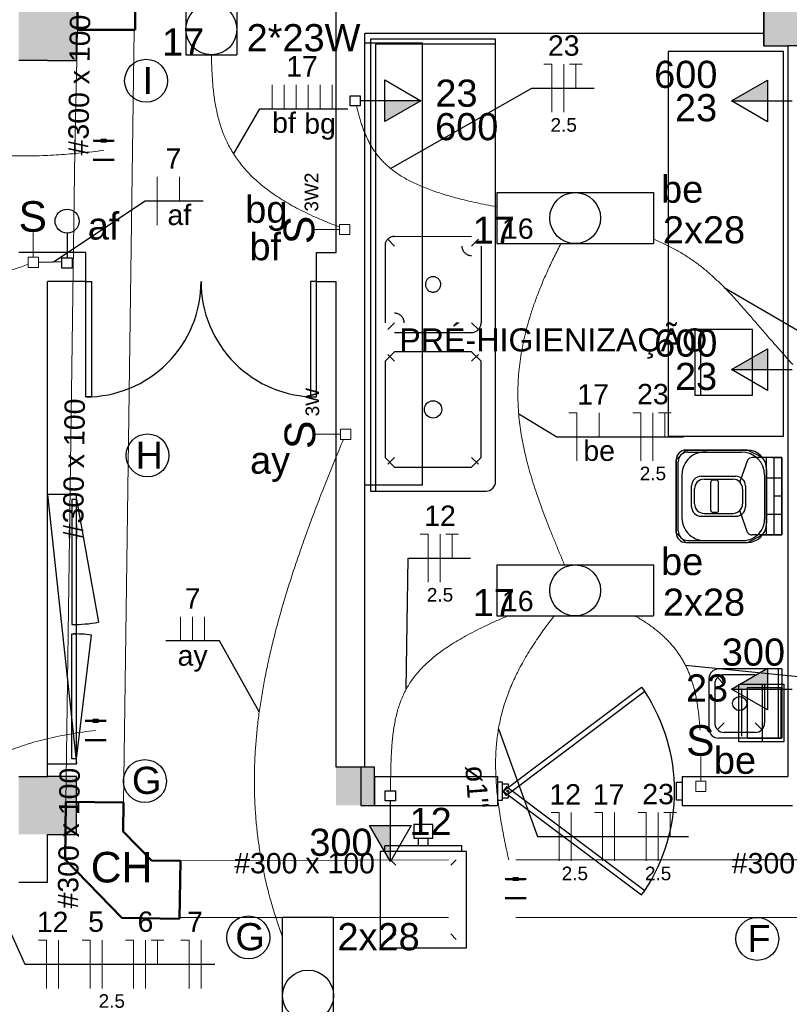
# Model space of a CAD drawing. Header units: millimetres. Extents: x 7 to 269, y 1 to 169.
# Tile 17 of 113: x 62.96 to 66.96, y 30.69 to 35.81. Entities that reach past the tile are written whole.
import ezdxf

# ---------------------------------------------------------------- set-up
doc = ezdxf.new("R2010")
doc.units = ezdxf.units.MM
doc.header["$MEASUREMENT"] = 0
doc.linetypes.add('Dashed', pattern=[0.75, 0.5, -0.25])
for name, color, linetype, lineweight in [('Eletroduto - Marco Polo', 6, 'Continuous', 9), ('Fiação - Marco Polo', 3, 'Continuous', 9), ('Interruptor - Marco Polo', 150, 'Continuous', 9), ('Layout - Marco Polo', 252, 'Continuous', 25), ('Layout-02 - Marco Polo', 243, 'Continuous', 50), ('Linha de Chamada - Marco Polo', 1, 'Continuous', 25), ('Luminárias - Marco Polo', 5, 'Continuous', 25), ('Textos - Marco Polo', 143, 'Continuous', 25), ('Tomadas - Marco Polo', 150, 'Continuous', 25)]:
    doc.layers.add(name, color=color, linetype=linetype, lineweight=lineweight)
doc.layers.add('Parede - Marco Polo', color=7, linetype='Continuous')
doc.styles.add('Arial', font='arial.ttf')

msp = doc.modelspace()

# ---------------------------------------------------------------- hatches: boundary and pattern name
at = {"layer": 'Parede - Marco Polo', "linetype": 'Continuous'}
for color, points in [(256, [(66.8284, 35.6768), (67.1283, 35.6768), (67.1283, 35.6768), (67.1283, 35.9768), (66.8284, 35.9768), (66.8284, 35.9768), (66.8284, 35.6908), (66.8284, 35.6908), (66.8284, 35.6768), (66.8284, 35.6768)]), (256, [(62.9539, 35.6018), (63.2533, 35.6018), (63.2533, 35.9018), (63.2533, 35.9018), (62.9534, 35.9018), (62.9534, 35.6018), (62.9534, 35.6018), (62.9539, 35.6018), (62.9539, 35.6018)]), (1, [(64.7328, 33.3768), (64.6029, 33.3768), (64.7328, 33.3768), (64.7328, 33.3768)]), (256, [(64.7328, 31.7268), (64.7328, 31.9268), (64.6029, 31.9268), (64.6029, 31.7268), (64.7328, 31.7268), (64.7328, 31.7268)]), (256, [(64.8033, 31.9268), (64.7328, 31.9268), (64.7328, 31.7268), (64.8033, 31.7268), (64.8033, 31.9268)]), (256, [(62.9689, 31.5768), (63.2533, 31.5768), (63.2533, 31.8768), (63.2533, 31.8768), (62.9534, 31.8768), (62.9534, 31.5768), (62.9534, 31.5768), (62.9554, 31.5768), (62.9689, 31.5768), (62.9689, 31.5768)])]:
    msp.add_hatch(color=color, dxfattribs=at).paths.add_polyline_path(points)
at = {"layer": 'Tomadas - Marco Polo', "linetype": 'Continuous'}
for points in [[(66.8488, 35.3909), (66.6613, 35.3909), (66.8488, 35.4991)], [(64.8578, 35.3916), (65.0454, 35.3916), (64.8579, 35.2833)], [(66.8488, 33.9933), (66.6613, 33.9933), (66.8488, 34.1016)], [(66.8488, 32.3325), (66.6613, 32.3325), (66.8488, 32.4407)], [(64.8863, 31.6222), (64.8863, 31.4347), (64.7781, 31.6222)]]:
    msp.add_hatch(color=256, dxfattribs=at).paths.add_polyline_path(points)

# ---------------------------------------------------------------- linework, layer by layer
at = {"layer": 'Eletroduto - Marco Polo', "linetype": 'Continuous'}
for p, q in [((63.245, 35.1362), (63.2585, 35.7599)), ((63.5449, 35.132), (63.5536, 35.7599)), ((63.2032, 32.1191), (63.245, 35.1362)), ((63.5031, 32.115), (63.5449, 35.132)), ((63.1979, 31.7465), (63.2032, 32.1191)), ((63.498, 31.7424), (63.5031, 32.115)), ((65.1882, 31.4444), (63.7938, 31.4384)), ((68.1686, 31.4444), (65.5383, 31.4444)), ((65.1882, 31.1444), (63.7897, 31.1444)), ((68.1686, 31.1444), (65.5383, 31.1444))]:
    msp.add_line(p, q, dxfattribs=at)
for points in [[(61.7701, 35.6502), (61.8212, 35.5967), (61.8725, 35.5466), (61.9238, 35.4996), (61.9752, 35.4559), (62.0268, 35.4151), (62.0785, 35.3774), (62.1303, 35.3425), (62.1823, 35.3104), (62.2345, 35.281), (62.2868, 35.2542), (62.3394, 35.23), (62.3922, 35.2082), (62.4452, 35.1888), (62.4985, 35.1716), (62.552, 35.1566), (62.6057, 35.1437), (62.6598, 35.1329), (62.7142, 35.1239), (62.7689, 35.1168), (62.8239, 35.1114), (62.8792, 35.1076), (62.9349, 35.1055), (62.991, 35.1048), (63.0474, 35.1055), (63.1043, 35.1075), (63.1616, 35.1107), (63.2192, 35.1151), (63.2774, 35.1205), (63.3359, 35.1268), (63.3949, 35.1341)], [(64.6224, 34.7349), (64.5641, 34.7575), (64.5093, 34.7805), (64.458, 34.804), (64.4098, 34.8279), (64.3649, 34.8523), (64.323, 34.8772), (64.2841, 34.9025), (64.248, 34.9283), (64.2147, 34.9546), (64.1839, 34.9814), (64.1557, 35.0087), (64.13, 35.0365), (64.1065, 35.0648), (64.0852, 35.0936), (64.066, 35.1229), (64.0488, 35.1528), (64.0335, 35.1832), (64.0199, 35.2142), (64.008, 35.2457), (63.9977, 35.2778), (63.9887, 35.3104), (63.9812, 35.3437), (63.9748, 35.3775), (63.9696, 35.4119), (63.9653, 35.4469), (63.962, 35.4825), (63.9595, 35.5187), (63.9576, 35.5555), (63.9563, 35.593), (63.9555, 35.6311)], [(65.4387, 34.8404), (65.3834, 34.8509), (65.3313, 34.8619), (65.282, 34.8731), (65.2357, 34.8847), (65.192, 34.8967), (65.1511, 34.9091), (65.1127, 34.9218), (65.0768, 34.935), (65.0432, 34.9487), (65.0119, 34.9627), (64.9828, 34.9773), (64.9558, 34.9923), (64.9307, 35.0079), (64.9075, 35.0239), (64.886, 35.0405), (64.8663, 35.0577), (64.8481, 35.0754), (64.8313, 35.0937), (64.816, 35.1125), (64.8019, 35.132), (64.789, 35.1522), (64.7772, 35.173), (64.7664, 35.1944), (64.7565, 35.2165), (64.7473, 35.2394), (64.7388, 35.2629), (64.7309, 35.2872), (64.7235, 35.3122), (64.7165, 35.338), (64.7098, 35.3645)], [(63.0017, 34.541), (62.9672, 34.5283), (62.9336, 34.5173), (62.9008, 34.5078), (62.8687, 34.4999), (62.8373, 34.4935), (62.8065, 34.4886), (62.7763, 34.485), (62.7467, 34.4829), (62.7175, 34.482), (62.6887, 34.4825), (62.6603, 34.4842), (62.6322, 34.487), (62.6044, 34.4911), (62.5768, 34.4962), (62.5494, 34.5024), (62.5221, 34.5097), (62.4948, 34.5179), (62.4675, 34.527), (62.4401, 34.5371), (62.4127, 34.548), (62.3851, 34.5596), (62.3573, 34.5721), (62.3292, 34.5853), (62.3008, 34.5991), (62.272, 34.6136), (62.2428, 34.6287), (62.2132, 34.6443), (62.183, 34.6604), (62.1522, 34.677), (62.1208, 34.6939)], [(66.2563, 34.6713), (66.2868, 34.6583), (66.3161, 34.6449), (66.3442, 34.6311), (66.3712, 34.6167), (66.3972, 34.6018), (66.4223, 34.5864), (66.4466, 34.5705), (66.4702, 34.5541), (66.4931, 34.537), (66.5155, 34.5194), (66.5374, 34.5011), (66.5589, 34.4823), (66.5801, 34.4628), (66.6011, 34.4427), (66.622, 34.4219), (66.6429, 34.4004), (66.6638, 34.3782), (66.6848, 34.3554), (66.7061, 34.3318), (66.7276, 34.3074), (66.7496, 34.2823), (66.7721, 34.2564), (66.7951, 34.2297), (66.8188, 34.2022), (66.8432, 34.1739), (66.8685, 34.1447), (66.8947, 34.1147), (66.9219, 34.0838), (66.9501, 34.052), (66.9796, 34.0194)], [(65.7736, 34.6489), (65.7386, 34.5801), (65.7069, 34.5134), (65.6784, 34.4485), (65.6529, 34.3853), (65.6305, 34.3237), (65.6111, 34.2637), (65.5944, 34.205), (65.5806, 34.1477), (65.5694, 34.0914), (65.5607, 34.0363), (65.5546, 33.982), (65.5508, 33.9286), (65.5494, 33.8759), (65.5502, 33.8238), (65.5531, 33.7722), (65.5581, 33.7209), (65.565, 33.6699), (65.5738, 33.6191), (65.5843, 33.5682), (65.5965, 33.5173), (65.6104, 33.4661), (65.6257, 33.4146), (65.6425, 33.3627), (65.6606, 33.3103), (65.6799, 33.2572), (65.7004, 33.2033), (65.7219, 33.1485), (65.7445, 33.0927), (65.7679, 33.0358), (65.7921, 32.9776)], [(64.6421, 33.6305), (64.5976, 33.5235), (64.5553, 33.4187), (64.515, 33.3162), (64.4768, 33.2157), (64.4408, 33.1172), (64.407, 33.0207), (64.3754, 32.926), (64.346, 32.833), (64.3189, 32.7417), (64.2941, 32.652), (64.2716, 32.5637), (64.2515, 32.4767), (64.2338, 32.3911), (64.2185, 32.3066), (64.2056, 32.2233), (64.1952, 32.1409), (64.1873, 32.0595), (64.1819, 31.9789), (64.1791, 31.899), (64.1789, 31.8198), (64.1813, 31.7412), (64.1863, 31.663), (64.194, 31.5851), (64.2045, 31.5076), (64.2176, 31.4302), (64.2335, 31.3529), (64.2522, 31.2757), (64.2737, 31.1983), (64.2981, 31.1208), (64.3253, 31.0431)], [(65.4975, 32.713), (65.4402, 32.6881), (65.3865, 32.6634), (65.3365, 32.639), (65.29, 32.6147), (65.2468, 32.5904), (65.2068, 32.5662), (65.17, 32.5419), (65.1361, 32.5175), (65.1051, 32.4929), (65.0768, 32.4679), (65.0511, 32.4427), (65.0279, 32.417), (65.007, 32.3909), (64.9883, 32.3642), (64.9717, 32.3369), (64.9571, 32.3089), (64.9443, 32.2801), (64.9332, 32.2505), (64.9236, 32.2201), (64.9156, 32.1886), (64.9088, 32.1561), (64.9033, 32.1226), (64.8988, 32.0878), (64.8952, 32.0519), (64.8925, 32.0146), (64.8905, 31.9759), (64.889, 31.9358), (64.888, 31.8942), (64.8872, 31.851), (64.8867, 31.8061)], [(65.7394, 32.7142), (65.7066, 32.6713), (65.6758, 32.6292), (65.6472, 32.5879), (65.6205, 32.5473), (65.5957, 32.5072), (65.5729, 32.4677), (65.552, 32.4285), (65.5329, 32.3897), (65.5156, 32.351), (65.5001, 32.3126), (65.4863, 32.2742), (65.4743, 32.2358), (65.4638, 32.1973), (65.455, 32.1585), (65.4478, 32.1196), (65.442, 32.0802), (65.4378, 32.0404), (65.4351, 32.0001), (65.4338, 31.9591), (65.4339, 31.9175), (65.4353, 31.8751), (65.438, 31.8318), (65.442, 31.7875), (65.4472, 31.7422), (65.4536, 31.6958), (65.4612, 31.6482), (65.4699, 31.5992), (65.4797, 31.5489), (65.4905, 31.4971), (65.5024, 31.4438)], [(66.1591, 32.7129), (66.1843, 32.6981), (66.2083, 32.683), (66.2311, 32.6676), (66.2526, 32.652), (66.273, 32.6361), (66.2922, 32.6199), (66.3103, 32.6034), (66.3274, 32.5866), (66.3434, 32.5696), (66.3584, 32.5521), (66.3724, 32.5344), (66.3855, 32.5163), (66.3977, 32.4978), (66.409, 32.479), (66.4195, 32.4597), (66.4291, 32.4401), (66.438, 32.4201), (66.4461, 32.3997), (66.4535, 32.3788), (66.4602, 32.3575), (66.4663, 32.3358), (66.4718, 32.3136), (66.4766, 32.2909), (66.4809, 32.2678), (66.4847, 32.2441), (66.488, 32.22), (66.4909, 32.1953), (66.4933, 32.1702), (66.4954, 32.1445), (66.497, 32.1182)], [(63.3531, 32.117), (63.2866, 32.1086), (63.2227, 32.0986), (63.1611, 32.0871), (63.1017, 32.074), (63.0444, 32.0592), (62.9891, 32.0427), (62.9357, 32.0243), (62.884, 32.0041), (62.8339, 31.982), (62.7853, 31.9578), (62.738, 31.9316), (62.692, 31.9033), (62.647, 31.8728), (62.6031, 31.8401), (62.56, 31.805), (62.5176, 31.7676), (62.4759, 31.7278), (62.4346, 31.6855), (62.3936, 31.6406), (62.3529, 31.5931), (62.3123, 31.5429), (62.2717, 31.49), (62.2309, 31.4342), (62.1898, 31.3756), (62.1484, 31.3141), (62.1064, 31.2496), (62.0637, 31.182), (62.0203, 31.1113), (61.976, 31.0375), (61.9306, 30.9604)]]:
    msp.add_spline(points, degree=3, dxfattribs=at)
msp.add_open_spline([(63.178, 34.5538), (63.1769, 34.5538), (63.174, 34.5538), (63.1695, 34.5537), (63.1645, 34.5537), (63.1597, 34.5536), (63.1551, 34.5535), (63.1505, 34.5535), (63.1461, 34.5534), (63.1417, 34.5534), (63.1374, 34.5533), (63.1332, 34.5532), (63.1289, 34.5532), (63.1246, 34.5531), (63.1202, 34.5531), (63.1158, 34.553), (63.1113, 34.5529), (63.1066, 34.5529), (63.1018, 34.5528), (63.0968, 34.5527), (63.0916, 34.5527), (63.0862, 34.5526), (63.0805, 34.5525), (63.0746, 34.5524), (63.0684, 34.5523), (63.0618, 34.5522), (63.0573, 34.5522), (63.055, 34.5521)], degree=3, knots=[0.0264251, 0.0264251, 0.0264251, 0.0264251, 0.0298255, 0.0350077, 0.0399879, 0.0447912, 0.0494429, 0.0539682, 0.0583924, 0.0627406, 0.0670382, 0.0713103, 0.0755822, 0.0798791, 0.0842263, 0.0886489, 0.0931723, 0.0978216, 0.102622, 0.1075989, 0.1127774, 0.1181828, 0.1238403, 0.1297752, 0.1360126, 0.1425778, 0.149496, 0.149496, 0.149496, 0.149496], dxfattribs=at)
at = {"layer": 'Fiação - Marco Polo'}
for p, q in [((65.6839, 35.5821), (65.7257, 35.5821)), ((65.7257, 35.3321), (65.7257, 35.5821)), ((65.7882, 35.3321), (65.7882, 35.5821)), ((65.8173, 35.5821), (65.8839, 35.5821)), ((65.8507, 35.4571), (65.8507, 35.5821)), ((64.2705, 35.3503), (64.2705, 35.4753)), ((64.333, 35.3503), (64.333, 35.4753)), ((64.3955, 35.3503), (64.3955, 35.4753)), ((64.458, 35.3503), (64.458, 35.4753)), ((64.5205, 35.3503), (64.5205, 35.4753)), ((64.583, 35.3503), (64.583, 35.4753)), ((63.6725, 34.7456), (63.6725, 34.9956)), ((63.7885, 34.8706), (63.7885, 34.9956)), ((65.8148, 33.7694), (65.8564, 33.7694)), ((65.8564, 33.5194), (65.8564, 33.7694)), ((65.9724, 33.6444), (65.9724, 33.7694)), ((66.1478, 33.7694), (66.1894, 33.7694)), ((66.1894, 33.5194), (66.1894, 33.7694)), ((66.2519, 33.5194), (66.2519, 33.7694)), ((66.2811, 33.7694), (66.3478, 33.7694)), ((66.3144, 33.6444), (66.3144, 33.7694)), ((65.0405, 33.1385), (65.0822, 33.1385)), ((65.0822, 32.8885), (65.0822, 33.1385)), ((65.1447, 32.8885), (65.1447, 33.1385)), ((65.1739, 33.1385), (65.2405, 33.1385)), ((65.2072, 33.0135), (65.2072, 33.1385)), ((63.795, 32.5836), (63.795, 32.7086)), ((63.8575, 32.5836), (63.8575, 32.7086)), ((63.92, 32.5836), (63.92, 32.7086)), ((65.7225, 31.6897), (65.7642, 31.6897)), ((65.7642, 31.4397), (65.7642, 31.6897)), ((65.8267, 31.4397), (65.8267, 31.6897)), ((65.9487, 31.6897), (65.9904, 31.6897)), ((65.9904, 31.4397), (65.9904, 31.6897)), ((66.0529, 31.4397), (66.0529, 31.6897)), ((66.1748, 31.6897), (66.2164, 31.6897)), ((66.2164, 31.4397), (66.2164, 31.6897)), ((66.2789, 31.4397), (66.2789, 31.6897)), ((66.3081, 31.6897), (66.3748, 31.6897)), ((66.3414, 31.5647), (66.3414, 31.6897)), ((63.0562, 31.0259), (63.0978, 31.0259)), ((63.0978, 30.7759), (63.0978, 31.0259)), ((63.1603, 30.7759), (63.1603, 31.0259)), ((63.2822, 31.0259), (63.324, 31.0259)), ((63.324, 30.7759), (63.324, 31.0259)), ((63.3865, 30.7759), (63.3865, 31.0259)), ((63.5084, 31.0259), (63.55, 31.0259)), ((63.55, 30.7759), (63.55, 31.0259)), ((63.6125, 30.7759), (63.6125, 31.0259)), ((63.6417, 31.0259), (63.7084, 31.0259)), ((63.675, 30.9009), (63.675, 31.0259)), ((63.797, 31.0259), (63.8387, 31.0259)), ((63.8387, 30.7759), (63.8387, 31.0259)), ((63.9012, 30.7759), (63.9012, 31.0259))]:
    msp.add_line(p, q, dxfattribs=at)
at = {"layer": 'Interruptor - Marco Polo'}
for p, q in [((64.4937, 34.7225), (64.6222, 34.7225)), ((64.6222, 34.696), (64.6222, 34.749)), ((64.6222, 34.749), (64.6753, 34.749)), ((64.6753, 34.749), (64.6753, 34.696)), ((63.0286, 34.7067), (63.0286, 34.5783)), ((64.6753, 34.696), (64.6222, 34.696)), ((63.002, 34.5783), (63.055, 34.5783)), ((63.002, 34.5252), (63.002, 34.5783)), ((63.055, 34.5783), (63.055, 34.5252)), ((63.055, 34.5252), (63.002, 34.5252)), ((64.4984, 33.6572), (64.6269, 33.6572)), ((64.6269, 33.6307), (64.6269, 33.6838)), ((64.6269, 33.6838), (64.6799, 33.6838)), ((64.6799, 33.6838), (64.6799, 33.6307)), ((64.6799, 33.6307), (64.6269, 33.6307)), ((66.5012, 31.9818), (66.5012, 31.8533)), ((66.4748, 31.8533), (66.5277, 31.8533)), ((66.4748, 31.8002), (66.4748, 31.8533)), ((66.5277, 31.8533), (66.5277, 31.8002)), ((66.5277, 31.8002), (66.4748, 31.8002))]:
    msp.add_line(p, q, dxfattribs=at)
at = {"layer": 'Layout - Marco Polo', "linetype": 'Continuous'}
for p, q in [((65.0533, 35.6918), (64.7533, 35.6918)), ((65.0533, 33.3918), (65.0533, 35.6918)), ((65.0533, 33.3918), (64.7533, 33.3923))]:
    msp.add_line(p, q, dxfattribs=at)
at = {"layer": 'Layout - Marco Polo'}
for p, q in [((64.7833, 35.7118), (64.7833, 33.3618)), ((65.4334, 35.7118), (64.7833, 35.7118)), ((65.4334, 33.4118), (65.4334, 35.7118)), ((65.4334, 35.6868), (64.8084, 35.6863)), ((64.8084, 35.6863), (64.8084, 33.3618)), ((64.9083, 34.6363), (64.8728, 34.6718)), ((64.9083, 34.6863), (65.3084, 34.6868)), ((65.3084, 34.6363), (65.3439, 34.6718)), ((64.8584, 34.6363), (64.8584, 34.2368)), ((65.3584, 34.6363), (65.3584, 34.2368)), ((64.9083, 34.2368), (64.8728, 34.2013)), ((65.3084, 34.2368), (65.3439, 34.2013)), ((64.9083, 34.1863), (65.3084, 34.1868)), ((66.7698, 34.2013), (66.4698, 34.2013)), ((66.4698, 34.2013), (66.4698, 33.8613)), ((66.4998, 34.2013), (66.4998, 33.8613)), ((66.7698, 33.8613), (66.7698, 34.2013)), ((64.9083, 34.0368), (64.8728, 34.0718)), ((65.3084, 34.0368), (65.3439, 34.0718)), ((66.4698, 33.8613), (66.7698, 33.8613)), ((66.4233, 33.5748), (66.7433, 33.5748)), ((66.4334, 33.5648), (66.7133, 33.5648)), ((64.9083, 33.5368), (64.8728, 33.5013)), ((65.3084, 33.5368), (65.3439, 33.5013)), ((66.3734, 33.3348), (66.3734, 33.5248)), ((66.3833, 33.3348), (66.3833, 33.5148)), ((66.7443, 33.5233), (66.7039, 33.4093)), ((66.8224, 33.5358), (66.7689, 33.5358)), ((66.8734, 33.5358), (66.8224, 33.5358)), ((66.8434, 33.1338), (66.8434, 33.5358)), ((66.8734, 33.5358), (66.9233, 33.5358)), ((66.8833, 33.1338), (66.8833, 33.5358)), ((66.9233, 33.5358), (66.9233, 33.1338)), ((66.9233, 33.5358), (66.9233, 33.4298)), ((66.4034, 33.3348), (66.4034, 33.4488)), ((66.5033, 33.4388), (66.6834, 33.4388)), ((66.8333, 33.4448), (66.8333, 33.2148)), ((66.8434, 33.4748), (66.8434, 33.1948)), ((66.4534, 33.3348), (66.4534, 33.3888)), ((66.5183, 33.4238), (66.6684, 33.4238)), ((66.5533, 33.2608), (66.5533, 33.4088)), ((66.5833, 33.4188), (66.5633, 33.4188)), ((66.5934, 33.2608), (66.5934, 33.4088)), ((66.7334, 33.3888), (66.7334, 33.2808)), ((66.9233, 33.4298), (66.8434, 33.4298)), ((64.7833, 33.3618), (65.3833, 33.3618)), ((66.3734, 33.1448), (66.3734, 33.3348)), ((66.3833, 33.1548), (66.3833, 33.3348)), ((66.4034, 33.2208), (66.4034, 33.3348)), ((66.4534, 33.2808), (66.4534, 33.3348)), ((66.4684, 33.3348), (66.4684, 33.3738)), ((66.4684, 33.2958), (66.4684, 33.3348)), ((66.7184, 33.3738), (66.7184, 33.2958)), ((66.9233, 33.3348), (66.8833, 33.3348)), ((66.5183, 33.2458), (66.6684, 33.2458)), ((66.5833, 33.2508), (66.5633, 33.2508)), ((66.7443, 33.1468), (66.7039, 33.2608)), ((66.9233, 33.2398), (66.8434, 33.2398)), ((66.9233, 33.1338), (66.9233, 33.2398)), ((66.5033, 33.2308), (66.6834, 33.2308)), ((66.8033, 33.1338), (66.7689, 33.1338)), ((66.9233, 33.1338), (66.8033, 33.1338)), ((66.9233, 33.1338), (66.8224, 33.1338)), ((66.4233, 33.0948), (66.7433, 33.0948)), ((66.4334, 33.1048), (66.7133, 33.1048)), ((66.9233, 32.4368), (66.5934, 32.4368)), ((66.9034, 32.4368), (66.9034, 32.0768)), ((66.9233, 32.4368), (66.9233, 32.0768)), ((66.5434, 32.3868), (66.5434, 32.1268)), ((66.6234, 32.3568), (66.5879, 32.3918)), ((66.7833, 32.4068), (66.6234, 32.4068)), ((66.5734, 32.3568), (66.5734, 32.1568)), ((66.8333, 32.3568), (66.8333, 32.1568)), ((66.6234, 32.1568), (66.5879, 32.1213)), ((66.7833, 32.1568), (66.8188, 32.1213)), ((66.7833, 32.1068), (66.6234, 32.1068)), ((66.9233, 32.0768), (66.5934, 32.0768)), ((65.4703, 31.8478), (65.4428, 31.8478)), ((65.4703, 31.7553), (65.4703, 31.8478)), ((66.3753, 31.7553), (66.3753, 31.8478)), ((66.3753, 31.8478), (66.4034, 31.8478)), ((65.4428, 31.7553), (65.4703, 31.7553)), ((66.4034, 31.7553), (66.3753, 31.7553)), ((65.0328, 31.5173), (65.0328, 31.5573)), ((65.0833, 31.5173), (65.0833, 31.5573)), ((64.8578, 31.4873), (64.8578, 31.5173)), ((65.2578, 31.5173), (64.8578, 31.5173)), ((65.2578, 31.4873), (65.2578, 31.5173)), ((64.8873, 31.4443), (64.9154, 31.4158)), ((65.2288, 31.4443), (65.2004, 31.4158)), ((64.8873, 31.0303), (64.9154, 31.0588)), ((65.2288, 31.0303), (65.2004, 31.0588))]:
    msp.add_line(p, q, dxfattribs=at)
at = {"layer": 'Layout - Marco Polo', "color": 8}
for p, q in [((63.2533, 33.3188), (63.3678, 32.6808)), ((63.2533, 31.9688), (63.3308, 32.6133))]:
    msp.add_line(p, q, dxfattribs=at)
at = {"layer": 'Layout - Marco Polo', "linetype": 'Dashed'}
for p, q in [((66.7154, 32.0868), (66.7154, 32.3303)), ((66.9193, 32.3388), (66.7418, 32.3388)), ((66.7418, 32.3388), (66.7418, 32.0778)), ((66.8229, 32.0583), (66.8229, 32.3583)), ((66.9193, 32.0778), (66.9193, 32.3388)), ((66.7418, 32.0778), (66.9193, 32.0778))]:
    msp.add_line(p, q, dxfattribs=at)
at = {"layer": 'Layout - Marco Polo'}
for points in [[(66.9308, 33.6478), (66.9308, 35.6478), (66.3308, 35.6478), (66.3308, 33.6478), (66.9308, 33.6478)], [(63.3013, 34.4518), (63.3314, 34.4518), (63.3314, 33.8518), (63.3013, 33.8518), (63.3013, 34.4518)], [(64.5014, 34.4518), (64.4714, 34.4518), (64.4714, 33.8518), (64.5014, 33.8518), (64.5014, 34.4518)], [(65.1078, 31.5573), (65.1078, 31.6273), (65.0078, 31.6273), (65.0078, 31.5573), (65.1078, 31.5573)], [(65.2828, 31.4873), (64.8333, 31.4873), (64.8333, 30.9873), (65.2828, 30.9873), (65.2828, 31.4873)]]:
    msp.add_lwpolyline(points, close=True, dxfattribs=at)
for points in [[(64.9083, 34.6863), (64.9039, 34.6863), (64.8999, 34.6858), (64.8953, 34.6848), (64.8914, 34.6833), (64.8873, 34.6818), (64.8833, 34.6798), (64.8799, 34.6773), (64.8764, 34.6748), (64.8728, 34.6718), (64.8698, 34.6688), (64.8674, 34.6653), (64.8649, 34.6618), (64.8628, 34.6578), (64.8614, 34.6538), (64.8598, 34.6493), (64.8594, 34.6453), (64.8584, 34.6408), (64.8584, 34.6363)], [(65.2583, 34.6363), (65.2583, 34.6323), (65.2588, 34.6278), (65.2599, 34.6238), (65.2613, 34.6193), (65.2629, 34.6153), (65.2648, 34.6113), (65.2673, 34.6078), (65.2698, 34.6043), (65.2729, 34.6013), (65.2763, 34.5983), (65.2793, 34.5958), (65.2833, 34.5933), (65.2874, 34.5913), (65.2913, 34.5893), (65.2953, 34.5883), (65.2994, 34.5873), (65.3038, 34.5868), (65.3084, 34.5868)], [(65.1278, 34.4018), (65.1308, 34.4038), (65.1338, 34.4058), (65.1363, 34.4083), (65.1388, 34.4108), (65.1409, 34.4133), (65.1428, 34.4163), (65.1444, 34.4193), (65.1458, 34.4228), (65.1469, 34.4258), (65.1474, 34.4293), (65.1479, 34.4328), (65.1483, 34.4363), (65.1483, 34.4398), (65.1479, 34.4433), (65.1469, 34.4468), (65.1458, 34.4498), (65.1448, 34.4533), (65.1428, 34.4563), (65.1414, 34.4593), (65.1388, 34.4623), (65.1368, 34.4648), (65.1343, 34.4668), (65.1313, 34.4693), (65.1283, 34.4713), (65.1253, 34.4728), (65.1223, 34.4743), (65.1188, 34.4753), (65.1154, 34.4758), (65.1119, 34.4763), (65.1084, 34.4768), (65.1048, 34.4763), (65.1013, 34.4758), (65.0983, 34.4753), (65.0948, 34.4743), (65.0914, 34.4728), (65.0883, 34.4713), (65.0854, 34.4693), (65.0828, 34.4673), (65.0803, 34.4648), (65.0778, 34.4623), (65.0759, 34.4598), (65.0738, 34.4568), (65.0724, 34.4538), (65.0708, 34.4503), (65.0699, 34.4473), (65.0688, 34.4438), (65.0683, 34.4403), (65.0683, 34.4368), (65.0683, 34.4333), (65.0688, 34.4298), (65.0694, 34.4263), (65.0703, 34.4233), (65.0718, 34.4198), (65.0734, 34.4168), (65.0754, 34.4138), (65.0773, 34.4113), (65.0798, 34.4083), (65.0823, 34.4063), (65.0849, 34.4038), (65.0879, 34.4018), (65.0914, 34.4003), (65.0943, 34.3993), (65.0978, 34.3978), (65.1008, 34.3973), (65.1043, 34.3968), (65.1078, 34.3968), (65.1114, 34.3968), (65.1149, 34.3973), (65.1183, 34.3978), (65.1218, 34.3988), (65.1248, 34.4003), (65.1278, 34.4018)], [(64.9583, 34.2368), (64.9583, 34.2408), (64.9573, 34.2453), (64.9569, 34.2493), (64.9553, 34.2538), (64.9539, 34.2578), (64.9518, 34.2618), (64.9493, 34.2653), (64.9468, 34.2688), (64.9438, 34.2718), (64.9403, 34.2748), (64.9368, 34.2773), (64.9334, 34.2798), (64.9293, 34.2818), (64.9253, 34.2838), (64.9214, 34.2848), (64.9168, 34.2858), (64.9128, 34.2863), (64.9083, 34.2868)], [(65.3084, 34.1868), (65.3128, 34.1868), (65.3169, 34.1873), (65.3213, 34.1883), (65.3254, 34.1898), (65.3294, 34.1913), (65.3333, 34.1933), (65.3368, 34.1958), (65.3404, 34.1983), (65.3439, 34.2013), (65.3464, 34.2043), (65.3494, 34.2078), (65.3513, 34.2118), (65.3534, 34.2153), (65.3554, 34.2193), (65.3563, 34.2238), (65.3573, 34.2278), (65.3578, 34.2323), (65.3584, 34.2368)], [(64.8584, 34.0368), (64.8584, 33.5368), (64.9083, 33.4868), (64.9083, 33.4868), (65.3084, 33.4868), (65.3584, 33.5368), (65.3584, 33.5368), (65.3584, 34.0368), (65.3084, 34.0868), (65.3084, 34.0868), (64.9083, 34.0868), (64.8584, 34.0368), (64.8584, 34.0368)], [(66.9233, 33.5358), (66.8224, 33.5358), (66.7433, 33.5748), (66.7433, 33.5748), (66.4233, 33.5748), (66.3734, 33.5248), (66.3734, 33.5248), (66.3734, 33.1448), (66.4233, 33.0948), (66.4233, 33.0948), (66.7433, 33.0948), (66.8224, 33.1338), (66.8224, 33.1338), (66.9233, 33.1338), (66.9233, 33.5358)], [(63.1033, 31.9438), (63.2533, 31.9438), (63.2533, 33.3438), (63.1033, 33.3438), (63.2533, 31.9438)], [(65.4984, 31.7938), (65.4984, 31.7643), (65.4703, 31.7643), (65.4703, 31.8388), (65.4984, 31.8388), (65.4984, 31.8203)]]:
    msp.add_lwpolyline(points, dxfattribs=at)
at = {"layer": 'Layout - Marco Polo', "color": 8}
for points in [[(63.2533, 33.3188), (63.2283, 33.3188), (63.2283, 32.6688), (63.2533, 32.6688)], [(63.2533, 31.9688), (63.2283, 31.9688), (63.2283, 32.6188), (63.2533, 32.6188)]]:
    msp.add_lwpolyline(points, dxfattribs=at)
at = {"layer": 'Layout - Marco Polo', "linetype": 'Continuous'}
for points in [[(66.1928, 32.3413), (66.2099, 32.3193), (65.4899, 31.7793), (65.4733, 31.8013), (66.1928, 32.3413)], [(66.1928, 31.2618), (66.2099, 31.2838), (65.4899, 31.8243), (65.4733, 31.8018), (66.1928, 31.2618)]]:
    msp.add_lwpolyline(points, close=True, dxfattribs=at)
at = {"layer": 'Layout - Marco Polo', "linetype": 'Dashed'}
msp.add_lwpolyline([(66.9334, 32.0583), (66.6984, 32.0583), (66.6984, 32.3583), (66.9334, 32.3583), (66.9334, 32.0583)], dxfattribs=at)
at = {"layer": 'Layout - Marco Polo'}
for centre, radius in [((65.1084, 33.7868), 0.045), ((66.7034, 32.2568), 0.0366), ((65.4973, 31.8018), 0.00463)]:
    msp.add_circle(centre, radius, dxfattribs=at)
for centre, radius, start, end in [((63.3023, 34.4508), 0.5991, 269.933, 0.0666), ((64.5003, 34.4508), 0.5991, 179.933, 270.067), ((66.4233, 33.5248), 0.05, 90, 180), ((66.4334, 33.5148), 0.05, 90, 180), ((66.5219, 33.4468), 0.1187, 84.5245, 178.961), ((66.7133, 33.4448), 0.12, 0, 90), ((66.7433, 33.4748), 0.1, 0, 90), ((66.7689, 33.5058), 0.03, 90, 144.683), ((66.5033, 33.3888), 0.05, 90, 180), ((66.6834, 33.3888), 0.05, 0, 90), ((65.3833, 33.4118), 0.05, 270.001, 0.0009), ((66.5183, 33.3738), 0.05, 90, 180), ((66.5633, 33.4088), 0.01, 90, 180), ((66.5833, 33.4088), 0.01, 0, 90), ((66.6684, 33.3738), 0.05, 0, 90), ((66.5183, 33.2958), 0.05, 180, 270), ((66.6684, 33.2958), 0.05, 270, 0), ((66.5033, 33.2808), 0.05, 180, 270), ((66.5633, 33.2608), 0.01, 180, 270), ((66.5833, 33.2608), 0.01, 270, 0), ((66.6834, 33.2808), 0.05, 270, 0), ((66.5219, 33.2228), 0.1187, 181.039, 275.476), ((66.7214, 33.2163), 0.1118, 265.8, 359.221), ((66.7433, 33.1948), 0.1, 270, 0), ((66.4233, 33.1448), 0.05, 180, 270), ((66.4334, 33.1548), 0.05, 180, 270), ((66.7689, 33.1638), 0.03, 215.317, 270), ((66.5934, 32.3868), 0.05, 90, 180), ((66.6234, 32.3568), 0.05, 90, 180), ((66.6234, 32.1568), 0.05, 180, 270), ((66.7833, 32.1568), 0.05, 270, 0), ((66.5934, 32.1268), 0.05, 180, 270)]:
    msp.add_arc(centre, radius, start, end, dxfattribs=at)
at = {"layer": 'Layout - Marco Polo', "color": 8}
for centre, start, end in [((63.2533, 33.2188), 267.395, 282.021), ((63.2533, 32.0688), 81.8904, 92.6052)]:
    msp.add_arc(centre, 0.55, start, end, dxfattribs=at)
at = {"layer": 'Layout - Marco Polo', "linetype": 'Continuous'}
msp.add_arc((65.4244, 31.8018), 0.9404, 326.595, 33.3687, dxfattribs=at)
at = {"layer": 'Layout-02 - Marco Polo'}
for p, q in [((63.2585, 35.9599), (63.2585, 35.7599)), ((63.5585, 35.9599), (63.5585, 35.7599)), ((63.2585, 35.7599), (63.5585, 35.7599)), ((63.3449, 35.179), (63.3449, 35.1891)), ((63.3449, 35.184), (63.38, 35.184)), ((63.38, 35.1891), (63.4099, 35.1891)), ((63.38, 35.179), (63.38, 35.1891)), ((63.38, 35.179), (63.4099, 35.179)), ((63.4099, 35.179), (63.4099, 35.1891)), ((63.4099, 35.184), (63.4449, 35.184)), ((63.4449, 35.179), (63.4449, 35.1891)), ((63.3449, 35.0791), (63.3449, 35.0891)), ((63.4449, 35.084), (63.3449, 35.084)), ((63.4449, 35.0791), (63.4449, 35.0891)), ((63.3031, 32.1621), (63.3031, 32.172)), ((63.3031, 32.1671), (63.3381, 32.1671)), ((63.3381, 32.172), (63.3681, 32.172)), ((63.3381, 32.1621), (63.3381, 32.172)), ((63.3381, 32.1621), (63.3681, 32.1621)), ((63.3681, 32.1621), (63.3681, 32.172)), ((63.3681, 32.1671), (63.4031, 32.1671)), ((63.4031, 32.1621), (63.4031, 32.172)), ((63.3031, 32.062), (63.3031, 32.072)), ((63.4031, 32.067), (63.3031, 32.067)), ((63.4031, 32.062), (63.4031, 32.072)), ((63.1977, 31.7465), (63.1939, 31.4464)), ((63.1977, 31.7465), (63.4982, 31.7424)), ((63.4982, 31.7424), (63.4958, 31.5921)), ((63.4958, 31.5921), (63.6436, 31.4401)), ((63.1939, 31.4464), (63.4895, 31.1424)), ((63.6436, 31.4401), (63.7938, 31.4384)), ((63.7938, 31.4384), (63.7896, 31.1379)), ((65.4882, 31.3394), (65.4882, 31.3494)), ((65.4882, 31.3444), (65.5233, 31.3444)), ((65.5233, 31.3494), (65.5532, 31.3494)), ((65.5233, 31.3394), (65.5233, 31.3494)), ((65.5233, 31.3394), (65.5532, 31.3394)), ((65.5532, 31.3394), (65.5532, 31.3494)), ((65.5532, 31.3444), (65.5883, 31.3444)), ((65.5883, 31.3394), (65.5883, 31.3494)), ((65.4882, 31.2394), (65.4882, 31.2494)), ((65.5883, 31.2444), (65.4882, 31.2444)), ((65.5883, 31.2394), (65.5883, 31.2494)), ((63.4895, 31.1424), (63.7896, 31.1379))]:
    msp.add_line(p, q, dxfattribs=at)
at = {"layer": 'Linha de Chamada - Marco Polo'}
for p, q in [((64.8877, 35.0391), (65.6214, 35.4571)), ((65.6214, 35.4571), (65.9464, 35.4571)), ((64.071, 35.1148), (64.208, 35.3503)), ((64.208, 35.3503), (64.6643, 35.3503)), ((63.1332, 34.5532), (63.61, 34.8706)), ((63.61, 34.8706), (63.912, 34.8706)), ((66.6225, 34.4214), (67.3675, 33.9851)), ((65.5538, 33.7634), (65.7523, 33.6444)), ((65.7523, 33.6444), (66.4103, 33.6444)), ((64.9689, 32.3319), (64.978, 33.0135)), ((64.978, 33.0135), (65.303, 33.0135)), ((63.9973, 32.5836), (63.7175, 32.5836)), ((64.2044, 32.2147), (63.9973, 32.5836)), ((66.4211, 32.4566), (67.1071, 32.3886)), ((65.4487, 32.125), (65.6516, 31.5647)), ((62.5705, 31.8139), (62.9852, 30.9009)), ((65.6516, 31.5647), (66.4373, 31.5647)), ((62.9852, 30.9009), (63.9731, 30.9009))]:
    msp.add_line(p, q, dxfattribs=at)
for centre in [(63.6156, 35.4958), (63.6229, 33.5473), (63.6096, 31.854), (64.1474, 31.0408), (66.795, 31.033)]:
    msp.add_circle(centre, 0.1116, dxfattribs=at)
at = {"layer": 'Luminárias - Marco Polo'}
for p, q in [((63.8224, 35.8957), (63.8224, 35.6307)), ((64.0874, 35.8957), (64.0874, 35.6307)), ((63.8224, 35.6307), (64.0874, 35.6307)), ((65.4395, 34.9143), (66.2555, 34.9143)), ((65.4395, 34.9143), (65.4395, 34.6493)), ((66.2555, 34.9143), (66.2555, 34.6493)), ((65.4395, 34.6493), (66.2555, 34.6493)), ((65.4395, 32.9776), (66.2555, 32.9776)), ((65.4395, 32.9776), (65.4395, 32.7126)), ((66.2555, 32.9776), (66.2555, 32.7126)), ((65.4395, 32.7126), (66.2555, 32.7126)), ((64.3256, 30.3302), (64.3256, 31.1462)), ((64.3256, 31.1462), (64.5906, 31.1462)), ((64.5906, 30.3302), (64.5906, 31.1462))]:
    msp.add_line(p, q, dxfattribs=at)
for centre in [(63.9549, 35.7632), (65.8475, 34.7818), (65.8475, 32.8451), (64.4582, 30.7382)]:
    msp.add_circle(centre, 0.1325, dxfattribs=at)
at = {"layer": 'Parede - Marco Polo'}
for p, q in [((66.8284, 35.9768), (66.8284, 35.7238)), ((64.6034, 34.6018), (64.6034, 35.8913)), ((66.8284, 35.6768), (66.8284, 35.8913)), ((63.2533, 35.6018), (63.2533, 35.7418)), ((64.7533, 31.9268), (64.7533, 35.7418)), ((66.8284, 35.7418), (64.7533, 35.7418)), ((66.8284, 35.7238), (66.8284, 35.6768)), ((66.8284, 35.6768), (66.9534, 35.6768)), ((66.9534, 35.6768), (66.9534, 31.8768)), ((67.1034, 35.6768), (66.9534, 35.6768)), ((63.1033, 35.6018), (62.9534, 35.6018)), ((63.1033, 35.6018), (63.2533, 35.6018)), ((63.3013, 34.6018), (62.9534, 34.6018)), ((63.3013, 34.4518), (63.3013, 34.6018)), ((64.5014, 34.4518), (64.5014, 34.6018)), ((64.5014, 34.6018), (64.6034, 34.6018)), ((63.1033, 31.8768), (63.1033, 34.4518)), ((63.3013, 34.4518), (63.1033, 34.4518)), ((64.5014, 34.4518), (64.6034, 34.4518)), ((64.6034, 31.9268), (64.6034, 34.4518)), ((64.8033, 31.9268), (64.6034, 31.9268)), ((62.9534, 31.8768), (63.1033, 31.8768)), ((64.8033, 31.8768), (64.8033, 31.7268)), ((64.8033, 31.8768), (65.4428, 31.8768)), ((65.4428, 31.8768), (65.4428, 31.7268)), ((66.4034, 31.8768), (66.9534, 31.8768)), ((66.4034, 31.8768), (66.4034, 31.7268)), ((65.4428, 31.8478), (65.4428, 31.7553)), ((66.4034, 31.8478), (66.4034, 31.7553)), ((64.8033, 31.7268), (65.4428, 31.7268)), ((66.4034, 31.7268), (66.9784, 31.7268)), ((63.1033, 31.3288), (63.1033, 31.5768)), ((62.9534, 31.3288), (63.1033, 31.3288))]:
    msp.add_line(p, q, dxfattribs=at)
at = {"layer": 'Parede - Marco Polo', "color": 1}
for p, q in [((63.2533, 31.8768), (63.1033, 31.8768)), ((63.2533, 31.5768), (63.2533, 31.8768)), ((63.1033, 31.5768), (63.2533, 31.5768))]:
    msp.add_line(p, q, dxfattribs=at)
at = {"layer": 'Parede - Marco Polo'}
msp.add_lwpolyline([(64.8033, 31.9268), (64.7328, 31.9268), (64.7328, 31.7268), (64.8033, 31.7268), (64.8033, 31.9268)], close=True, dxfattribs=at)
at = {"layer": 'Tomadas - Marco Polo'}
for p, q in [((64.8579, 35.4998), (65.0454, 35.3916)), ((64.8579, 35.2833), (64.8579, 35.4998)), ((66.6613, 35.3909), (66.8488, 35.4991)), ((66.8488, 35.4991), (66.8488, 35.2826)), ((64.6769, 35.365), (64.6769, 35.4181)), ((64.6769, 35.4181), (64.7298, 35.4181)), ((64.7298, 35.4181), (64.7298, 35.365)), ((64.8579, 35.3916), (64.7298, 35.3916)), ((65.0454, 35.3916), (64.8579, 35.3916)), ((65.0454, 35.3916), (64.8579, 35.2833)), ((66.6613, 35.3909), (66.8488, 35.3909)), ((66.8488, 35.2826), (66.6613, 35.3909)), ((66.8488, 35.3909), (66.9768, 35.3909)), ((64.7298, 35.365), (64.6769, 35.365)), ((63.2045, 34.7033), (63.2045, 34.5748)), ((63.178, 34.5748), (63.231, 34.5748)), ((63.178, 34.5218), (63.178, 34.5748)), ((63.231, 34.5748), (63.231, 34.5218)), ((63.231, 34.5218), (63.178, 34.5218)), ((66.6613, 33.9933), (66.8488, 34.1016)), ((66.8488, 34.1016), (66.8488, 33.8851)), ((66.6613, 33.9933), (66.8488, 33.9933)), ((66.8488, 33.8851), (66.6613, 33.9933)), ((66.8488, 33.9933), (66.9768, 33.9933)), ((66.6613, 32.3325), (66.8488, 32.4407)), ((66.8488, 32.4407), (66.8488, 32.2242)), ((66.6613, 32.3325), (66.8488, 32.3325)), ((66.8488, 32.2242), (66.6613, 32.3325)), ((66.8488, 32.3325), (66.9768, 32.3325)), ((64.8598, 31.8033), (64.9128, 31.8033)), ((64.8598, 31.7503), (64.8598, 31.8033)), ((64.9128, 31.8033), (64.9128, 31.7503)), ((64.9128, 31.7503), (64.8598, 31.7503)), ((64.8863, 31.6222), (64.8863, 31.7503)), ((64.8863, 31.4347), (64.7781, 31.6222)), ((64.7781, 31.6222), (64.9946, 31.6222)), ((64.8863, 31.4347), (64.8863, 31.6222)), ((64.9946, 31.6222), (64.8863, 31.4347))]:
    msp.add_line(p, q, dxfattribs=at)
msp.add_circle((63.2045, 34.7658), 0.0625, dxfattribs=at)

# ---------------------------------------------------------------- texts
at = {"layer": 'Fiação - Marco Polo', "attachment_point": 8, "line_spacing_factor": 0.798, "style": 'Arial'}
for s, insert, char_height, width in [('23', (65.788, 35.6243), 0.1059, 0.25416), ('17', (64.4265, 35.5178), 0.1059, 0.25416), ('bf', (64.333, 35.2233), 0.1059, 0.25416), ('bg', (64.5205, 35.1884), 0.1059, 0.25416), ('2.5', (65.788, 35.2297), 0.0706, 0.25416), ('7', (63.7575, 35.0378), 0.1059, 0.12708), ('af', (63.7885, 34.7438), 0.1059, 0.25416), ('17', (65.941, 33.8118), 0.1059, 0.25416), ('23', (66.252, 33.8118), 0.1059, 0.25416), ('be', (65.9725, 33.5173), 0.1059, 0.25416), ('2.5', (66.252, 33.4172), 0.0706, 0.25416), ('12', (65.1445, 33.1808), 0.1059, 0.25416), ('7', (63.8575, 32.7508), 0.1059, 0.12708), ('2.5', (65.1445, 32.7862), 0.0706, 0.25416), ('ay', (63.8575, 32.4219), 0.1059, 0.25416), ('12', (65.7955, 31.7318), 0.1059, 0.25416), ('17', (66.0215, 31.7318), 0.1059, 0.25416), ('23', (66.279, 31.7318), 0.1059, 0.25416), ('2.5', (65.846, 31.3372), 0.0706, 0.25416), ('2.5', (66.279, 31.3372), 0.0706, 0.25416), ('12', (63.129, 31.0683), 0.1059, 0.25416), ('5', (63.355, 31.0683), 0.1059, 0.12708), ('6', (63.6125, 31.0683), 0.1059, 0.12708), ('7', (63.87, 31.0683), 0.1059, 0.12708), ('2.5', (63.437, 30.6737), 0.0706, 0.25416)]:
    msp.add_mtext(s, dxfattribs=dict(at, insert=insert, char_height=char_height, width=width))
at = {"layer": 'Interruptor - Marco Polo', "attachment_point": 7, "rotation": 90.0002, "line_spacing_factor": 0.798, "style": 'Arial'}
for s, insert, char_height, width in [('3W2', (64.5117, 34.8154), 0.0706, 0.25416), ('S', (64.4926, 34.6459), 0.1588, 0.19062), ('3W', (64.5167, 33.7504), 0.0706, 0.16944), ('S', (64.4971, 33.5804), 0.1588, 0.19062)]:
    msp.add_mtext(s, dxfattribs=dict(at, insert=insert, char_height=char_height, width=width))
at = {"layer": 'Interruptor - Marco Polo', "char_height": 0.1588, "width": 0.19062, "attachment_point": 7, "line_spacing_factor": 0.798, "style": 'Arial'}
for insert in [(62.952, 34.7083), (66.4245, 31.9833)]:
    msp.add_mtext('S', dxfattribs=dict(at, insert=insert))
at = {"layer": 'Linha de Chamada - Marco Polo', "char_height": 0.1412, "width": 0.50832, "attachment_point": 8, "line_spacing_factor": 0.798, "style": 'Arial'}
for s, insert in [('I', (63.6244, 35.4269)), ('H', (63.6317, 33.4784)), ('G', (63.6184, 31.7851)), ('G', (64.1562, 30.9719)), ('F', (66.8038, 30.9641))]:
    msp.add_mtext(s, dxfattribs=dict(at, insert=insert))
at = {"layer": 'Luminárias - Marco Polo', "char_height": 0.1059, "width": 0.25416, "attachment_point": 7, "line_spacing_factor": 0.798, "style": 'Arial'}
for insert in [(65.467, 34.6723), (65.467, 32.7358)]:
    msp.add_mtext('16', dxfattribs=dict(at, insert=insert))
at = {"layer": 'Textos - Marco Polo', "line_spacing_factor": 0.798, "style": 'Arial'}
for s, insert, char_height, width, attachment_point in [('2*23W', (64.1385, 35.647), 0.1412, 0.8472, 7), ('17', (63.698, 35.6265), 0.1412, 0.33888, 7), ('600', (66.423, 35.4565), 0.1412, 0.50832, 8), ('23', (65.23, 35.3585), 0.1412, 0.33888, 8), ('23', (66.4765, 35.283), 0.1412, 0.33888, 8), ('600', (65.2835, 35.1845), 0.1412, 0.50832, 8), ('be', (66.2945, 34.8595), 0.1412, 0.33888, 7), ('bg', (64.241, 34.7144), 0.1412, 0.33888, 8), ('af', (63.3945, 34.668), 0.1412, 0.33888, 8), ('17', (65.315, 34.648), 0.1412, 0.33888, 7), ('2x28', (66.304, 34.648), 0.1412, 0.67776, 7), ('bf', (64.2355, 34.5605), 0.1412, 0.33888, 8), ('PRÉ-HIGIENIZAÇÃO', (65.7335, 34.0509), 0.12, 2.304, 8), ('600', (66.423, 34.059), 0.1412, 0.50832, 8), ('23', (66.4765, 33.8855), 0.1412, 0.33888, 8), ('ay', (64.2605, 33.4094), 0.1412, 0.33888, 8), ('be', (66.2945, 32.923), 0.1412, 0.33888, 7), ('17', (65.315, 32.7115), 0.1412, 0.33888, 7), ('2x28', (66.304, 32.7115), 0.1412, 0.67776, 7), ('300', (66.775, 32.452), 0.1412, 0.50832, 8), ('23', (66.5335, 32.2655), 0.1412, 0.33888, 8), ('be', (66.679, 31.8895), 0.1412, 0.33888, 8), ('12', (65.0956, 31.5733), 0.1412, 0.33888, 8), ('300', (64.629, 31.463), 0.1412, 0.50832, 8), ('CH', (63.4876, 31.3244), 0.15885, 0.38124, 8), ('#300 x 100', (64.44, 31.3723), 0.1059, 1.2708, 8), ('#300 x 100', (67.0285, 31.3723), 0.1059, 1.2708, 8), ('2x28', (64.611, 30.972), 0.1412, 0.67776, 7)]:
    msp.add_mtext(s, dxfattribs=dict(at, insert=insert, char_height=char_height, width=width, attachment_point=attachment_point))
at = {"layer": 'Textos - Marco Polo', "char_height": 0.1059, "attachment_point": 8, "line_spacing_factor": 0.798, "style": 'Arial'}
for s, insert, width, rotation in [('#300 x 100', (63.3216, 35.4729), 1.2708, 89.2038), ('#300 x 100', (63.2941, 33.4764), 1.2708, 89.2038), ('#300 x 100', (63.2676, 31.5564), 1.2708, 89.2038), ('ø1"', (65.2814, 31.82), 0.38124, 274.2405)]:
    msp.add_mtext(s, dxfattribs=dict(at, insert=insert, width=width, rotation=rotation))

doc.saveas('drawing.dxf')
